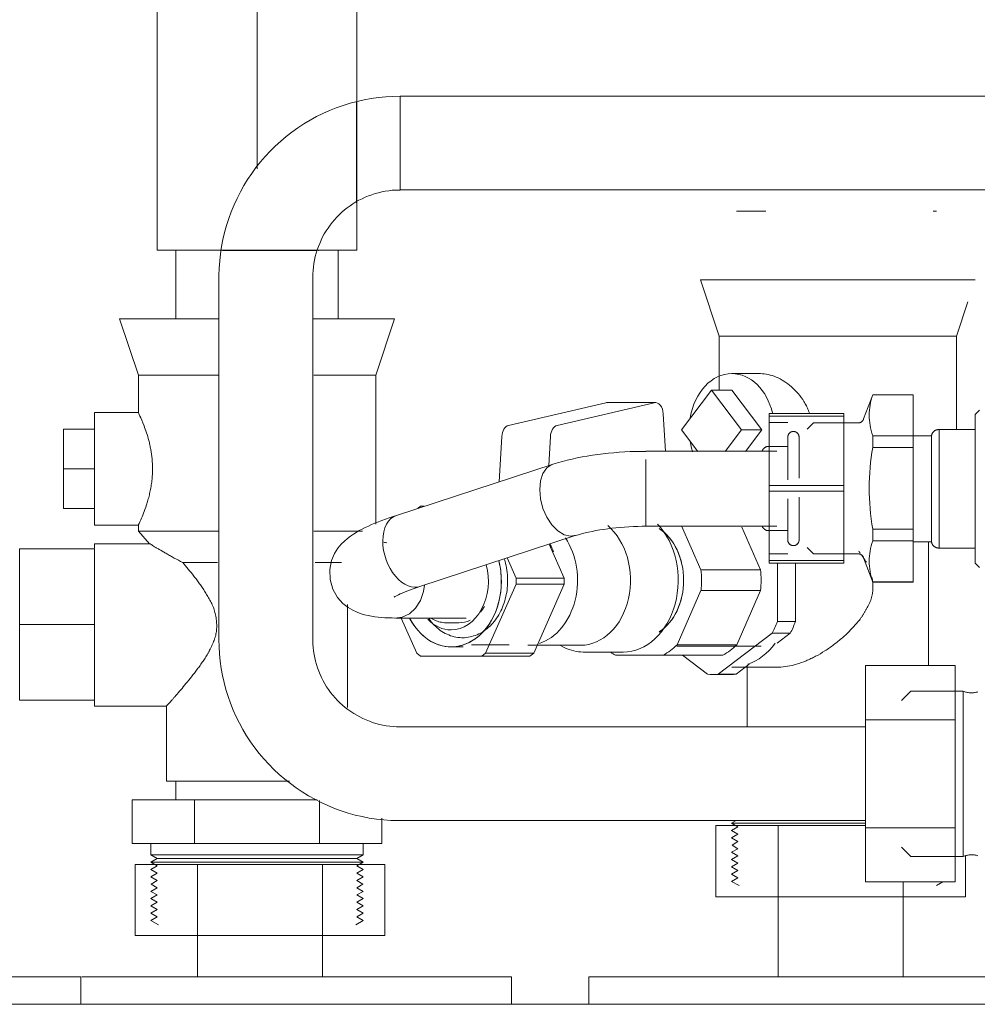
# Model space of a CAD drawing. Header units: millimetres. Extents: x -9182 to -5604, y -634 to 2880.
# Tile 6 of 14: x -8589 to -8435, y 1900 to 2058. Entities that reach past the tile are written whole.
import ezdxf

# ---------------------------------------------------------------- set-up
doc = ezdxf.new("R2010")
doc.units = ezdxf.units.MM
for name, color, linetype, lineweight in [('A-DETL-THIN', 151, 'Continuous', 25), ('M-EQPM', 50, 'Continuous', 18), ('P-PIPE', 3, 'Continuous', 18), ('P-PIPE-CNTR', 3, 'Continuous', 18)]:
    doc.layers.add(name, color=color, linetype=linetype, lineweight=lineweight)

# ---------------------------------------------------------------- blocks, each defined once
blk = doc.blocks.new('HC_Heat Pump_GM_Saunier Duval_GeniaSet TEK_IS_kit complet_2C - HA 10-7_2 STB-985960-Elévation Sud')
at = {"layer": 'A-DETL-THIN', "flags": 128}
for points in [[(-8465.28, 1991.51), (-8465.25, 1991.54), (-8465.22, 1991.56), (-8465.19, 1991.58), (-8465.16, 1991.6)], [(-8464.18, 1991.59), (-8464.15, 1991.57), (-8464.12, 1991.55), (-8464.09, 1991.52), (-8464.06, 1991.5)], [(-8465.18, 1973.6), (-8465.21, 1973.62), (-8465.24, 1973.64), (-8465.26, 1973.66), (-8465.29, 1973.69)], [(-8464.08, 1973.68), (-8464.1, 1973.65), (-8464.13, 1973.63), (-8464.16, 1973.61), (-8464.19, 1973.59)]]:
    blk.add_lwpolyline(points, dxfattribs=at)
at = {"layer": 'M-EQPM'}
for p, q in [((-8424.49, 2045.42), (-8527.66, 2045.42)), ((-8527.66, 2045.42), (-8527.66, 2045.17)), ((-8527.66, 2045.17), (-8527.66, 2045.42)), ((-8527.66, 2045.17), (-8527.66, 2044.42)), ((-8527.66, 2043.22), (-8527.66, 2045.17)), ((-8527.66, 2044.42), (-8527.66, 2043.23)), ((-8527.66, 2043.22), (-8527.66, 2041.67)), ((-8527.66, 2041.67), (-8527.66, 2043.22)), ((-8527.66, 2041.67), (-8527.66, 2039.86)), ((-8527.66, 2039.86), (-8527.66, 2041.67)), ((-8527.66, 2039.86), (-8527.66, 2037.91)), ((-8527.66, 2037.91), (-8527.66, 2039.86)), ((-8527.66, 2037.91), (-8527.66, 2035.97)), ((-8527.66, 2035.97), (-8527.66, 2037.91)), ((-8527.66, 2035.97), (-8527.66, 2034.16)), ((-8527.66, 2034.16), (-8527.66, 2035.97)), ((-8527.66, 2034.16), (-8527.66, 2032.61)), ((-8527.66, 2032.61), (-8527.66, 2034.16)), ((-8527.66, 2032.6), (-8527.66, 2031.41)), ((-8527.66, 2031.41), (-8527.66, 2032.6)), ((-8527.66, 2031.41), (-8527.66, 2030.66)), ((-8527.66, 2030.66), (-8527.66, 2031.41)), ((-8527.66, 2030.66), (-8527.66, 2030.41)), ((-8527.66, 2030.4), (-8527.66, 2030.66)), ((-8527.66, 2030.41), (-8424.49, 2030.41)), ((-8563.57, 2020.75), (-8563.57, 2009.75)), ((-8537.57, 2009.75), (-8537.57, 2020.75)), ((-8556.67, 2016.41), (-8556.67, 1958.42)), ((-8541.65, 1958.42), (-8541.65, 2016.41)), ((-8479.57, 2016), (-8476.57, 2007)), ((-8471.93, 2016), (-8479.57, 2016)), ((-8435.57, 2016), (-8471.93, 2016)), ((-8438.57, 2007), (-8436.74, 2012.49)), ((-8572.57, 2009.75), (-8569.57, 2000.75)), ((-8556.66, 2009.75), (-8572.57, 2009.75)), ((-8528.57, 2009.75), (-8541.57, 2009.75)), ((-8531.57, 2000.75), (-8528.57, 2009.75)), ((-8476.57, 2007), (-8476.57, 1998.42)), ((-8476.57, 2007), (-8469.97, 2007)), ((-8469.97, 2007), (-8438.57, 2007)), ((-8438.57, 1992.03), (-8438.57, 2007)), ((-8469.97, 2001), (-8474.54, 2001)), ((-8569.57, 2000.75), (-8569.57, 1994.75)), ((-8569.57, 2000.75), (-8556.71, 2000.75)), ((-8541.49, 2000.75), (-8531.57, 2000.75)), ((-8531.57, 1976.88), (-8531.57, 2000.75)), ((-8477.8, 1998.36), (-8482.62, 1992)), ((-8472.98, 1992), (-8477.8, 1998.36)), ((-8474.54, 1998.36), (-8477.8, 1998.36)), ((-8474.54, 1998.36), (-8469.72, 1992)), ((-8510.29, 1992.71), (-8494.73, 1996.33)), ((-8486.96, 1996.33), (-8502.52, 1992.71)), ((-8486.77, 1996.35), (-8494.55, 1996.35)), ((-8451.98, 1997.62), (-8453.43, 1993.74)), ((-8445.48, 1997.62), (-8451.98, 1997.62)), ((-8451.98, 1997.58), (-8445.48, 1997.58)), ((-8445.48, 1997.62), (-8445.48, 1997.58)), ((-8445.48, 1997.62), (-8445.48, 1997.58)), ((-8445.48, 1997.58), (-8445.48, 1991.05)), ((-8569.57, 1994.75), (-8576.57, 1994.75)), ((-8576.57, 1994.75), (-8576.57, 1976.75)), ((-8468.58, 1994.18), (-8468.58, 1994.63)), ((-8468.58, 1994.63), (-8456.58, 1994.63)), ((-8456.58, 1994.63), (-8456.58, 1994.18)), ((-8434.9, 1995.15), (-8435.6, 1994.45)), ((-8485.18, 1988.52), (-8485.52, 1994.57)), ((-8468.58, 1983.1), (-8468.58, 1994.18)), ((-8456.58, 1994.18), (-8468.58, 1994.18)), ((-8465.58, 1993.15), (-8468.58, 1993.15)), ((-8461.47, 1993.09), (-8462.48, 1992.08)), ((-8454.37, 1993.09), (-8461.47, 1993.09)), ((-8456.58, 1994.18), (-8456.58, 1983.1)), ((-8435.6, 1970.65), (-8435.6, 1994.45)), ((-8581.57, 1985.75), (-8581.57, 1992.11)), ((-8576.57, 1992.11), (-8581.57, 1992.11)), ((-8482.62, 1992), (-8479.99, 1988.52)), ((-8475.61, 1988.52), (-8472.98, 1992)), ((-8469.72, 1992), (-8472.98, 1992)), ((-8469.72, 1992), (-8472.35, 1988.52)), ((-8435.6, 1992.03), (-8441.36, 1992.03)), ((-8441.36, 1973.07), (-8441.36, 1992.03)), ((-8511.78, 1983.69), (-8511.37, 1990.93)), ((-8503.59, 1990.93), (-8503.85, 1986.27)), ((-8451.98, 1991.05), (-8451.98, 1989.16)), ((-8445.48, 1991.05), (-8451.98, 1991.05)), ((-8445.48, 1991.05), (-8445.48, 1989.16)), ((-8442.56, 1991.05), (-8445.48, 1991.05)), ((-8442.56, 1974.05), (-8442.56, 1991.05)), ((-8467.36, 1988.59), (-8488.31, 1988.59)), ((-8465.58, 1989.34), (-8468.65, 1989.34)), ((-8451.98, 1989.16), (-8445.48, 1989.16)), ((-8445.48, 1989.16), (-8445.48, 1976.08)), ((-8581.57, 1979.39), (-8581.57, 1985.75)), ((-8576.57, 1985.75), (-8581.57, 1985.75)), ((-8503.16, 1986.51), (-8528.25, 1978.3)), ((-8503.21, 1986.49), (-8503.18, 1986.5)), ((-8468.58, 1982.16), (-8468.58, 1983.1)), ((-8468.58, 1983.1), (-8456.58, 1983.1)), ((-8468.58, 1971.09), (-8468.58, 1982.16)), ((-8456.58, 1982.16), (-8468.58, 1982.16)), ((-8456.58, 1983.1), (-8456.58, 1982.16)), ((-8456.58, 1982.16), (-8456.58, 1971.09)), ((-8581.57, 1979.39), (-8576.57, 1979.39)), ((-8524.39, 1979.75), (-8524.82, 1979.42)), ((-8523.82, 1979.75), (-8524.39, 1979.75)), ((-8576.57, 1976.75), (-8569.57, 1976.75)), ((-8569.57, 1976.75), (-8569.57, 1975.75)), ((-8569.57, 1975.75), (-8567.77, 1973.75)), ((-8556.71, 1975.75), (-8569.57, 1975.75)), ((-8533.7, 1975.75), (-8541.49, 1975.75)), ((-8488.33, 1976.59), (-8467.36, 1976.59)), ((-8479.48, 1969.6), (-8482.59, 1976.63)), ((-8472.95, 1976.42), (-8469.94, 1969.6)), ((-8468.65, 1975.85), (-8465.58, 1975.85)), ((-8451.98, 1976.08), (-8451.98, 1974.2)), ((-8445.48, 1976.08), (-8451.98, 1976.08)), ((-8445.48, 1976.08), (-8445.48, 1974.2)), ((-8524.51, 1966.9), (-8499.61, 1975.05)), ((-8451.98, 1974.2), (-8445.48, 1974.2)), ((-8445.48, 1974.2), (-8445.48, 1967.66)), ((-8588.58, 1960.81), (-8588.58, 1972.94)), ((-8576.58, 1972.94), (-8588.58, 1972.94)), ((-8576.58, 1972.94), (-8576.58, 1970.58)), ((-8567.77, 1973.75), (-8576.57, 1973.75)), ((-8576.57, 1973.75), (-8576.57, 1973.02)), ((-8503.79, 1973.71), (-8501.37, 1968.22)), ((-8462.48, 1973.16), (-8461.47, 1972.16)), ((-8445.48, 1974.05), (-8442.56, 1974.05)), ((-8443.07, 1954.23), (-8443.07, 1974.05)), ((-8441.36, 1973.07), (-8435.6, 1973.07)), ((-8509.1, 1968.22), (-8510.54, 1971.48)), ((-8468.58, 1972.12), (-8465.58, 1972.12)), ((-8468.58, 1970.63), (-8468.58, 1971.09)), ((-8468.58, 1971.09), (-8456.58, 1971.09)), ((-8461.47, 1972.16), (-8454.37, 1972.16)), ((-8456.58, 1971.09), (-8456.58, 1970.63)), ((-8453.43, 1971.5), (-8451.98, 1967.62)), ((-8576.57, 1970.65), (-8576.57, 1963.09)), ((-8562.45, 1970.75), (-8556.92, 1970.75)), ((-8541.24, 1970.75), (-8537.07, 1970.75)), ((-8469.94, 1969.6), (-8479.48, 1969.6)), ((-8456.58, 1970.63), (-8468.58, 1970.63)), ((-8467.24, 1961.29), (-8467.24, 1970.63)), ((-8464.35, 1970.63), (-8464.35, 1961.29)), ((-8435.6, 1970.65), (-8434.9, 1969.95)), ((-8509.1, 1967.28), (-8509.1, 1968.22)), ((-8509.1, 1968.22), (-8501.37, 1968.22)), ((-8501.37, 1968.22), (-8501.37, 1967.28)), ((-8513.99, 1956.21), (-8509.1, 1967.28)), ((-8501.37, 1967.28), (-8509.1, 1967.28)), ((-8501.37, 1967.28), (-8506.26, 1956.21)), ((-8483.3, 1957.58), (-8479.48, 1966.24)), ((-8469.93, 1966.24), (-8479.48, 1966.24)), ((-8469.93, 1966.24), (-8473.76, 1957.58)), ((-8445.48, 1967.66), (-8451.98, 1967.66)), ((-8451.98, 1967.62), (-8445.48, 1967.62)), ((-8445.48, 1967.66), (-8445.48, 1967.62)), ((-8445.48, 1967.66), (-8445.48, 1967.62)), ((-8576.58, 1963.08), (-8576.58, 1960.81)), ((-8536.07, 1947.53), (-8536.07, 1964.04)), ((-8528.31, 1961.84), (-8517.08, 1961.84)), ((-8527.49, 1961.85), (-8525, 1956.21)), ((-8588.58, 1948.69), (-8588.58, 1960.81)), ((-8576.58, 1960.81), (-8588.58, 1960.81)), ((-8576.58, 1960.81), (-8576.58, 1958.59)), ((-8520.2, 1961.09), (-8518.24, 1961.09)), ((-8464.35, 1961.29), (-8467.24, 1961.29)), ((-8576.57, 1958.57), (-8576.57, 1950.74)), ((-8476.74, 1952.87), (-8468.08, 1959.41)), ((-8465.18, 1959.41), (-8468.08, 1959.41)), ((-8465.18, 1959.41), (-8467.3, 1957.81)), ((-8519.49, 1957.24), (-8517.56, 1957.24)), ((-8516.24, 1957.58), (-8510.2, 1957.58)), ((-8507.22, 1957.5), (-8498.74, 1957.5)), ((-8483.36, 1957.34), (-8469.85, 1957.34)), ((-8473.76, 1957.58), (-8483.3, 1957.58)), ((-8525, 1956.21), (-8524.39, 1955.75)), ((-8524.39, 1955.75), (-8514.59, 1955.75)), ((-8514.59, 1955.75), (-8513.99, 1956.21)), ((-8506.87, 1955.75), (-8514.59, 1955.75)), ((-8513.99, 1956.21), (-8506.26, 1956.21)), ((-8506.26, 1956.21), (-8506.87, 1955.75)), ((-8498.17, 1956.39), (-8491.94, 1956.39)), ((-8493.18, 1955.92), (-8485.5, 1955.92)), ((-8475.96, 1955.92), (-8485.5, 1955.92)), ((-8482.45, 1955.92), (-8478.41, 1952.87)), ((-8474.54, 1954), (-8467.03, 1954)), ((-8471.75, 1954.45), (-8473.84, 1952.87)), ((-8472.07, 1954.21), (-8472.07, 1944.43)), ((-8453.16, 1945.57), (-8453.16, 1954.23)), ((-8438.78, 1954.23), (-8453.16, 1954.23)), ((-8438.78, 1954.23), (-8438.78, 1945.57)), ((-8477.57, 1952.83), (-8474.68, 1952.83)), ((-8473.84, 1952.87), (-8476.74, 1952.87)), ((-8576.58, 1950.85), (-8576.58, 1948.69)), ((-8445.88, 1950.14), (-8447.36, 1948.66)), ((-8437.49, 1950.14), (-8445.88, 1950.14)), ((-8437.49, 1936.91), (-8437.49, 1950.14)), ((-8576.58, 1948.69), (-8588.58, 1948.69)), ((-8576.57, 1948.59), (-8576.57, 1947.75)), ((-8576.57, 1947.75), (-8565.07, 1947.75)), ((-8565.07, 1947.75), (-8565.07, 1935.75)), ((-8453.16, 1944.43), (-8527.66, 1944.43)), ((-8453.16, 1928.25), (-8453.16, 1945.57)), ((-8453.16, 1945.57), (-8438.78, 1945.57)), ((-8438.78, 1945.57), (-8438.78, 1928.25)), ((-8437.49, 1923.68), (-8437.49, 1936.91)), ((-8545.35, 1935.75), (-8565.07, 1935.75)), ((-8563.57, 1935.75), (-8563.57, 1932.75)), ((-8570.57, 1932.75), (-8560.57, 1932.75)), ((-8570.57, 1932.75), (-8570.57, 1925.75)), ((-8560.57, 1932.75), (-8540.96, 1932.75)), ((-8560.57, 1932.75), (-8560.57, 1925.75)), ((-8540.57, 1932.63), (-8540.57, 1925.75)), ((-8530.57, 1929.79), (-8530.57, 1925.75)), ((-8527.66, 1929.41), (-8453.16, 1929.41)), ((-8477.11, 1928.65), (-8467.11, 1928.65)), ((-8477.11, 1917.21), (-8477.11, 1928.65)), ((-8473.86, 1929.41), (-8474.57, 1929)), ((-8474.57, 1929), (-8473.56, 1928.42)), ((-8473.56, 1928.42), (-8474.57, 1927.83)), ((-8453.07, 1929), (-8474.52, 1929)), ((-8467.11, 1928.65), (-8453.16, 1928.65)), ((-8467.11, 1917.21), (-8467.11, 1928.65)), ((-8474.57, 1927.83), (-8473.56, 1927.25)), ((-8473.56, 1927.25), (-8474.57, 1926.67)), ((-8453.16, 1919.59), (-8453.16, 1928.25)), ((-8453.16, 1928.25), (-8438.78, 1928.25)), ((-8438.78, 1928.25), (-8438.78, 1919.59)), ((-8560.57, 1925.75), (-8570.57, 1925.75)), ((-8567.57, 1925.75), (-8567.57, 1923.91)), ((-8540.57, 1925.75), (-8560.57, 1925.75)), ((-8530.57, 1925.75), (-8540.57, 1925.75)), ((-8533.57, 1923.91), (-8533.57, 1925.75)), ((-8474.57, 1926.67), (-8473.56, 1926.09)), ((-8473.56, 1926.09), (-8474.5, 1925.51)), ((-8474.5, 1925.51), (-8473.56, 1924.92)), ((-8567.57, 1923.91), (-8566.56, 1923.33)), ((-8550.57, 1923.91), (-8567.57, 1923.91)), ((-8533.57, 1923.91), (-8550.57, 1923.91)), ((-8534.57, 1923.33), (-8533.57, 1923.91)), ((-8473.56, 1924.92), (-8474.57, 1924.34)), ((-8474.57, 1924.34), (-8473.56, 1923.76)), ((-8473.56, 1923.76), (-8474.57, 1923.18)), ((-8447.36, 1925.16), (-8445.88, 1923.68)), ((-8445.88, 1923.68), (-8437.49, 1923.68)), ((-8437.11, 1917.21), (-8437.11, 1923.8)), ((-8570.11, 1922.39), (-8560.11, 1922.39)), ((-8570.11, 1911), (-8570.11, 1922.39)), ((-8566.56, 1923.33), (-8567.57, 1922.75)), ((-8567.57, 1922.75), (-8566.56, 1922.17)), ((-8550.57, 1922.75), (-8567.57, 1922.75)), ((-8566.56, 1922.17), (-8567.57, 1921.58)), ((-8550.57, 1923.33), (-8566.56, 1923.33)), ((-8560.11, 1922.39), (-8540.11, 1922.39)), ((-8560.11, 1911), (-8560.11, 1922.39)), ((-8534.57, 1923.33), (-8550.57, 1923.33)), ((-8533.57, 1922.75), (-8550.57, 1922.75)), ((-8540.11, 1922.39), (-8530.11, 1922.39)), ((-8540.11, 1911), (-8540.11, 1922.39)), ((-8533.57, 1922.75), (-8534.57, 1923.33)), ((-8534.57, 1922.17), (-8533.57, 1922.75)), ((-8533.57, 1921.58), (-8534.57, 1922.17)), ((-8530.11, 1911), (-8530.11, 1922.39)), ((-8474.57, 1923.18), (-8473.56, 1922.6)), ((-8473.56, 1922.6), (-8474.57, 1922.02)), ((-8567.57, 1921.58), (-8566.56, 1921)), ((-8566.56, 1921), (-8567.57, 1920.42)), ((-8534.57, 1921), (-8533.57, 1921.58)), ((-8533.57, 1920.42), (-8534.57, 1921)), ((-8474.57, 1922.02), (-8473.56, 1921.43)), ((-8473.56, 1921.43), (-8474.57, 1920.85)), ((-8474.57, 1920.85), (-8473.56, 1920.27)), ((-8567.57, 1920.42), (-8566.56, 1919.84)), ((-8566.56, 1919.84), (-8567.5, 1919.26)), ((-8567.5, 1919.26), (-8566.56, 1918.67)), ((-8534.57, 1919.84), (-8533.57, 1920.42)), ((-8533.63, 1919.26), (-8534.57, 1919.84)), ((-8534.57, 1918.67), (-8533.63, 1919.26)), ((-8473.56, 1920.27), (-8474.57, 1919.69)), ((-8474.57, 1919.69), (-8473.37, 1919)), ((-8453.16, 1919.59), (-8438.78, 1919.59)), ((-8447.11, 1917.21), (-8447.11, 1919.59)), ((-8441.76, 1919), (-8440.74, 1919.59)), ((-8566.56, 1918.67), (-8567.57, 1918.09)), ((-8567.57, 1918.09), (-8566.56, 1917.51)), ((-8566.56, 1917.51), (-8567.57, 1916.93)), ((-8533.57, 1918.09), (-8534.57, 1918.67)), ((-8534.57, 1917.51), (-8533.57, 1918.09)), ((-8533.57, 1916.93), (-8534.57, 1917.51)), ((-8567.57, 1916.93), (-8566.56, 1916.35)), ((-8566.56, 1916.35), (-8567.57, 1915.77)), ((-8567.57, 1915.77), (-8566.56, 1915.18)), ((-8534.57, 1916.35), (-8533.57, 1916.93)), ((-8533.57, 1915.77), (-8534.57, 1916.35)), ((-8534.57, 1915.18), (-8533.57, 1915.77)), ((-8467.11, 1917.21), (-8477.11, 1917.21)), ((-8467.11, 1917.21), (-8467.11, 1904.39)), ((-8447.11, 1917.21), (-8467.11, 1917.21)), ((-8447.11, 1904.39), (-8447.11, 1917.21)), ((-8437.11, 1917.21), (-8447.11, 1917.21)), ((-8566.56, 1915.18), (-8567.57, 1914.6)), ((-8567.57, 1914.6), (-8566.56, 1914.02)), ((-8533.57, 1914.6), (-8534.57, 1915.18)), ((-8534.57, 1914.02), (-8533.57, 1914.6)), ((-8566.56, 1914.02), (-8567.57, 1913.44)), ((-8567.57, 1913.44), (-8566.37, 1912.75)), ((-8534.76, 1912.75), (-8533.57, 1913.44)), ((-8533.57, 1913.44), (-8534.57, 1914.02)), ((-8560.11, 1911), (-8570.11, 1911)), ((-8560.11, 1911), (-8560.11, 1904.39)), ((-8540.11, 1911), (-8560.11, 1911)), ((-8540.11, 1904.39), (-8540.11, 1911)), ((-8530.11, 1911), (-8540.11, 1911)), ((-8578.8, 1904.39), (-8619.11, 1904.39)), ((-8578.8, 1900), (-8578.8, 1904.39)), ((-8550.11, 1904.39), (-8578.61, 1904.39)), ((-8509.8, 1904.39), (-8550.11, 1904.39)), ((-8509.8, 1900), (-8509.8, 1904.39)), ((-8497.42, 1904.39), (-8497.42, 1900)), ((-8457.11, 1904.39), (-8497.42, 1904.39)), ((-8416.8, 1904.39), (-8457.11, 1904.39)), ((-8798.76, 1900), (-8207.76, 1900))]:
    blk.add_line(p, q, dxfattribs=at)
at = {"layer": 'M-EQPM', "flags": 128}
for points in [[(-8527.66, 2045.42), (-8528.82, 2045.4), (-8529.97, 2045.33), (-8531.13, 2045.22), (-8532.28, 2045.05), (-8533.42, 2044.85), (-8534.55, 2044.59), (-8535.67, 2044.29), (-8536.78, 2043.95), (-8537.88, 2043.56), (-8538.95, 2043.13), (-8540.01, 2042.66), (-8541.05, 2042.15), (-8542.07, 2041.59), (-8543.07, 2040.99), (-8544.04, 2040.36), (-8544.98, 2039.68), (-8545.9, 2038.97), (-8546.78, 2038.22), (-8547.64, 2037.44), (-8548.47, 2036.63), (-8549.26, 2035.78), (-8550.01, 2034.9), (-8550.74, 2033.99), (-8551.42, 2033.05), (-8552.07, 2032.09), (-8552.67, 2031.1), (-8553.24, 2030.09), (-8553.77, 2029.05), (-8554.25, 2028), (-8554.69, 2026.93), (-8555.09, 2025.84), (-8555.45, 2024.73), (-8555.76, 2023.61), (-8556.02, 2022.48), (-8556.24, 2021.35), (-8556.42, 2020.2), (-8556.55, 2019.05), (-8556.63, 2017.89), (-8556.66, 2016.73), (-8556.67, 2016.41)], [(-8541.65, 2016.41), (-8541.63, 2016.97), (-8541.6, 2017.53), (-8541.55, 2018.09), (-8541.47, 2018.64), (-8541.37, 2019.19), (-8541.25, 2019.74), (-8541.1, 2020.28), (-8540.94, 2020.82), (-8540.75, 2021.34), (-8540.54, 2021.86), (-8540.31, 2022.37), (-8540.07, 2022.88), (-8539.8, 2023.37), (-8539.51, 2023.85), (-8539.2, 2024.31), (-8538.88, 2024.77), (-8538.53, 2025.21), (-8538.17, 2025.64), (-8537.8, 2026.05), (-8537.4, 2026.45), (-8536.99, 2026.83), (-8536.57, 2027.2), (-8536.13, 2027.55), (-8535.68, 2027.88), (-8535.21, 2028.19), (-8534.74, 2028.48), (-8534.25, 2028.75), (-8533.75, 2029.01), (-8533.24, 2029.24), (-8532.73, 2029.45), (-8532.2, 2029.65), (-8531.67, 2029.82), (-8531.13, 2029.97), (-8530.58, 2030.1), (-8530.03, 2030.2), (-8529.48, 2030.29), (-8528.92, 2030.35), (-8528.37, 2030.39), (-8527.81, 2030.4), (-8527.66, 2030.4)], [(-8454.37, 1993.09), (-8454.33, 1993.09), (-8454.29, 1993.09), (-8454.25, 1993.1), (-8454.21, 1993.1), (-8454.17, 1993.11), (-8454.13, 1993.12), (-8454.09, 1993.13), (-8454.05, 1993.14), (-8454.01, 1993.15), (-8453.98, 1993.17), (-8453.94, 1993.19), (-8453.9, 1993.2), (-8453.87, 1993.22), (-8453.83, 1993.24), (-8453.8, 1993.27), (-8453.77, 1993.29), (-8453.74, 1993.31), (-8453.7, 1993.34), (-8453.67, 1993.37), (-8453.65, 1993.39), (-8453.62, 1993.42), (-8453.59, 1993.45), (-8453.57, 1993.49), (-8453.54, 1993.52), (-8453.52, 1993.55), (-8453.5, 1993.59), (-8453.48, 1993.62), (-8453.46, 1993.66), (-8453.45, 1993.69), (-8453.43, 1993.73), (-8453.43, 1993.74)], [(-8465.58, 1990.84), (-8465.58, 1990.88), (-8465.57, 1990.91), (-8465.57, 1990.95), (-8465.57, 1990.98), (-8465.56, 1991.02), (-8465.55, 1991.06), (-8465.54, 1991.09), (-8465.53, 1991.12), (-8465.52, 1991.16), (-8465.51, 1991.19), (-8465.49, 1991.22), (-8465.48, 1991.26), (-8465.46, 1991.29), (-8465.44, 1991.32), (-8465.42, 1991.35), (-8465.4, 1991.38), (-8465.38, 1991.41), (-8465.35, 1991.43), (-8465.33, 1991.46), (-8465.3, 1991.49), (-8465.28, 1991.51), (-8465.25, 1991.54), (-8465.22, 1991.56), (-8465.19, 1991.58), (-8465.16, 1991.6), (-8465.13, 1991.62), (-8465.1, 1991.64), (-8465.07, 1991.65), (-8465.04, 1991.67), (-8465, 1991.68), (-8464.97, 1991.69), (-8464.94, 1991.7), (-8464.9, 1991.71), (-8464.87, 1991.72), (-8464.83, 1991.73), (-8464.79, 1991.73), (-8464.76, 1991.74), (-8464.72, 1991.74), (-8464.69, 1991.74), (-8464.65, 1991.74), (-8464.62, 1991.74), (-8464.58, 1991.74), (-8464.54, 1991.73), (-8464.51, 1991.73), (-8464.47, 1991.72), (-8464.44, 1991.71), (-8464.4, 1991.7), (-8464.37, 1991.69), (-8464.34, 1991.67), (-8464.3, 1991.66), (-8464.27, 1991.64), (-8464.24, 1991.63), (-8464.21, 1991.61), (-8464.18, 1991.59), (-8464.15, 1991.57), (-8464.12, 1991.55), (-8464.09, 1991.52), (-8464.06, 1991.5), (-8464.04, 1991.48), (-8464.01, 1991.45), (-8463.99, 1991.42), (-8463.97, 1991.39), (-8463.95, 1991.37), (-8463.93, 1991.34), (-8463.91, 1991.31), (-8463.89, 1991.27), (-8463.87, 1991.24), (-8463.86, 1991.21), (-8463.84, 1991.18), (-8463.83, 1991.14), (-8463.82, 1991.11), (-8463.81, 1991.07), (-8463.8, 1991.04), (-8463.79, 1991), (-8463.79, 1990.97), (-8463.78, 1990.93), (-8463.78, 1990.9), (-8463.78, 1990.86), (-8463.78, 1990.84)], [(-8442.56, 1991.05), (-8442.56, 1991.1), (-8442.55, 1991.14), (-8442.53, 1991.19), (-8442.52, 1991.23), (-8442.51, 1991.28), (-8442.49, 1991.32), (-8442.47, 1991.36), (-8442.45, 1991.4), (-8442.43, 1991.44), (-8442.41, 1991.48), (-8442.38, 1991.52), (-8442.36, 1991.56), (-8442.33, 1991.6), (-8442.3, 1991.63), (-8442.27, 1991.67), (-8442.24, 1991.7), (-8442.2, 1991.73), (-8442.17, 1991.76), (-8442.13, 1991.79), (-8442.1, 1991.82), (-8442.06, 1991.84), (-8442.02, 1991.87), (-8441.98, 1991.89), (-8441.94, 1991.91), (-8441.9, 1991.93), (-8441.85, 1991.95), (-8441.81, 1991.97), (-8441.77, 1991.98), (-8441.72, 1991.99), (-8441.68, 1992.01), (-8441.63, 1992.01), (-8441.59, 1992.02), (-8441.54, 1992.03), (-8441.5, 1992.03), (-8441.45, 1992.03), (-8441.4, 1992.03), (-8441.36, 1992.03), (-8441.36, 1992.03)], [(-8465.58, 1990.16), (-8465.58, 1990.28), (-8465.58, 1990.39), (-8465.58, 1990.5), (-8465.58, 1990.58), (-8465.58, 1990.66), (-8465.58, 1990.72), (-8465.58, 1990.77), (-8465.58, 1990.81), (-8465.58, 1990.83), (-8465.58, 1990.84), (-8465.58, 1990.84)], [(-8465.58, 1990.84), (-8465.58, 1990.83), (-8465.58, 1990.82), (-8465.58, 1990.78), (-8465.58, 1990.74), (-8465.58, 1990.68), (-8465.58, 1990.61), (-8465.58, 1990.52), (-8465.58, 1990.42), (-8465.58, 1990.31), (-8465.58, 1990.19), (-8465.58, 1990.06), (-8465.58, 1989.91), (-8465.58, 1989.75), (-8465.58, 1989.58), (-8465.58, 1989.4), (-8465.58, 1989.21), (-8465.58, 1989.01), (-8465.58, 1988.79), (-8465.58, 1988.57), (-8465.58, 1988.34), (-8465.58, 1988.1), (-8465.58, 1987.85), (-8465.58, 1987.59), (-8465.58, 1987.32), (-8465.58, 1987.05), (-8465.58, 1986.77), (-8465.58, 1986.48), (-8465.58, 1986.19), (-8465.58, 1985.89), (-8465.58, 1985.58), (-8465.58, 1985.27), (-8465.58, 1984.96), (-8465.58, 1984.64), (-8465.58, 1984.32), (-8465.58, 1984)], [(-8463.78, 1984.23), (-8463.78, 1984.55), (-8463.78, 1984.87), (-8463.78, 1985.19), (-8463.78, 1985.5), (-8463.78, 1985.81), (-8463.78, 1986.11), (-8463.78, 1986.4), (-8463.78, 1986.69), (-8463.78, 1986.97), (-8463.78, 1987.25), (-8463.78, 1987.52), (-8463.78, 1987.78), (-8463.78, 1988.03), (-8463.78, 1988.28), (-8463.78, 1988.51), (-8463.78, 1988.74), (-8463.78, 1988.95), (-8463.78, 1989.16), (-8463.78, 1989.35), (-8463.78, 1989.53), (-8463.78, 1989.71), (-8463.78, 1989.87), (-8463.78, 1990.02), (-8463.78, 1990.16), (-8463.78, 1990.28), (-8463.78, 1990.39), (-8463.78, 1990.5), (-8463.78, 1990.58), (-8463.78, 1990.66), (-8463.78, 1990.72), (-8463.78, 1990.77), (-8463.78, 1990.81), (-8463.78, 1990.83), (-8463.78, 1990.84), (-8463.78, 1990.84)], [(-8463.78, 1990.83), (-8463.78, 1990.82), (-8463.78, 1990.78), (-8463.78, 1990.74), (-8463.78, 1990.68), (-8463.78, 1990.61), (-8463.78, 1990.52), (-8463.78, 1990.42), (-8463.78, 1990.31), (-8463.78, 1990.19)], [(-8503.18, 1986.5), (-8502.44, 1986.73), (-8501.68, 1986.94), (-8500.91, 1987.13), (-8500.12, 1987.32), (-8499.32, 1987.49), (-8498.51, 1987.65), (-8497.69, 1987.79), (-8496.86, 1987.93), (-8496.01, 1988.05), (-8495.16, 1988.15), (-8494.3, 1988.25), (-8493.44, 1988.33), (-8492.57, 1988.4), (-8491.69, 1988.45), (-8490.81, 1988.5), (-8489.92, 1988.53), (-8489.04, 1988.54), (-8488.32, 1988.55)], [(-8469.68, 1988.58), (-8469.67, 1988.62), (-8469.65, 1988.66), (-8469.64, 1988.7), (-8469.62, 1988.74), (-8469.6, 1988.78), (-8469.58, 1988.82), (-8469.55, 1988.86), (-8469.53, 1988.89), (-8469.5, 1988.93), (-8469.47, 1988.96), (-8469.45, 1988.99), (-8469.41, 1989.02), (-8469.38, 1989.05), (-8469.35, 1989.08), (-8469.32, 1989.11), (-8469.28, 1989.14), (-8469.25, 1989.16), (-8469.21, 1989.19), (-8469.17, 1989.21), (-8469.13, 1989.23), (-8469.09, 1989.25), (-8469.05, 1989.26), (-8469.01, 1989.28), (-8468.97, 1989.29), (-8468.93, 1989.3), (-8468.89, 1989.32), (-8468.85, 1989.32), (-8468.8, 1989.33), (-8468.76, 1989.34), (-8468.72, 1989.34), (-8468.67, 1989.34), (-8468.65, 1989.34)], [(-8505.31, 1982.42), (-8505.18, 1983.82), (-8504.78, 1985), (-8504.16, 1985.9), (-8503.35, 1986.44)], [(-8499.42, 1975.11), (-8500.37, 1974.95), (-8501.38, 1975.19), (-8502.4, 1975.8), (-8503.35, 1976.76), (-8504.16, 1977.99), (-8504.78, 1979.41), (-8505.18, 1980.92), (-8505.31, 1982.42)], [(-8465.58, 1980.96), (-8465.58, 1980.63), (-8465.58, 1980.31), (-8465.58, 1980), (-8465.58, 1979.69), (-8465.58, 1979.38), (-8465.58, 1979.08), (-8465.58, 1978.79), (-8465.58, 1978.5), (-8465.58, 1978.21), (-8465.58, 1977.94), (-8465.58, 1977.67), (-8465.58, 1977.41), (-8465.58, 1977.16), (-8465.58, 1976.91), (-8465.58, 1976.68), (-8465.58, 1976.45), (-8465.58, 1976.24), (-8465.58, 1976.03), (-8465.58, 1975.84), (-8465.58, 1975.65), (-8465.58, 1975.48), (-8465.58, 1975.32), (-8465.58, 1975.17), (-8465.58, 1975.03), (-8465.58, 1974.91), (-8465.58, 1974.79), (-8465.58, 1974.69), (-8465.58, 1974.6), (-8465.58, 1974.53), (-8465.58, 1974.47), (-8465.58, 1974.42), (-8465.58, 1974.38), (-8465.58, 1974.36), (-8465.58, 1974.35), (-8465.58, 1974.35)], [(-8463.78, 1974.35), (-8463.78, 1974.35), (-8463.78, 1974.37), (-8463.78, 1974.41), (-8463.78, 1974.45), (-8463.78, 1974.51), (-8463.78, 1974.58), (-8463.78, 1974.67), (-8463.78, 1974.76), (-8463.78, 1974.87), (-8463.78, 1975), (-8463.78, 1975.13), (-8463.78, 1975.28), (-8463.78, 1975.44), (-8463.78, 1975.61), (-8463.78, 1975.79), (-8463.78, 1975.98), (-8463.78, 1976.18), (-8463.78, 1976.39), (-8463.78, 1976.62), (-8463.78, 1976.85), (-8463.78, 1977.09), (-8463.78, 1977.34), (-8463.78, 1977.6), (-8463.78, 1977.86), (-8463.78, 1978.14), (-8463.78, 1978.42), (-8463.78, 1978.71), (-8463.78, 1979), (-8463.78, 1979.3), (-8463.78, 1979.61), (-8463.78, 1979.91), (-8463.78, 1980.23), (-8463.78, 1980.55), (-8463.78, 1980.87), (-8463.78, 1981.19)], [(-8538.91, 1969.65), (-8538.62, 1971.06), (-8538.14, 1972.17), (-8537.61, 1973.02), (-8537.08, 1973.67), (-8536.57, 1974.19), (-8536.08, 1974.61), (-8535.6, 1974.97), (-8535.13, 1975.29), (-8534.67, 1975.58), (-8534.2, 1975.85), (-8533.72, 1976.11), (-8533.23, 1976.35), (-8532.73, 1976.59), (-8532.22, 1976.82), (-8531.69, 1977.04), (-8531.14, 1977.27), (-8530.57, 1977.48), (-8529.99, 1977.7), (-8529.39, 1977.92), (-8528.77, 1978.13), (-8528.26, 1978.3)], [(-8499.58, 1975.05), (-8499.1, 1975.2), (-8498.59, 1975.34), (-8498.05, 1975.48), (-8497.49, 1975.61), (-8496.91, 1975.73), (-8496.32, 1975.85), (-8495.7, 1975.96), (-8495.07, 1976.06), (-8494.42, 1976.15), (-8493.76, 1976.24), (-8493.09, 1976.31), (-8492.41, 1976.37), (-8491.71, 1976.43), (-8491.02, 1976.47), (-8490.31, 1976.51), (-8489.6, 1976.53), (-8488.89, 1976.55), (-8488.32, 1976.55)], [(-8468.65, 1975.85), (-8468.69, 1975.85), (-8468.73, 1975.85), (-8468.78, 1975.85), (-8468.82, 1975.86), (-8468.86, 1975.87), (-8468.91, 1975.88), (-8468.95, 1975.89), (-8468.99, 1975.9), (-8469.03, 1975.91), (-8469.07, 1975.93), (-8469.11, 1975.95), (-8469.15, 1975.97), (-8469.19, 1975.99), (-8469.22, 1976.01), (-8469.26, 1976.04), (-8469.3, 1976.06), (-8469.33, 1976.09), (-8469.36, 1976.12), (-8469.4, 1976.14), (-8469.43, 1976.18), (-8469.46, 1976.21), (-8469.49, 1976.24), (-8469.51, 1976.27), (-8469.54, 1976.31), (-8469.56, 1976.35), (-8469.59, 1976.38), (-8469.61, 1976.42), (-8469.63, 1976.46), (-8469.64, 1976.5), (-8469.66, 1976.54), (-8469.68, 1976.58), (-8469.68, 1976.6)], [(-8465.58, 1974.35), (-8465.58, 1974.37), (-8465.58, 1974.41), (-8465.58, 1974.45), (-8465.58, 1974.51), (-8465.58, 1974.58), (-8465.58, 1974.67), (-8465.58, 1974.76), (-8465.58, 1974.87), (-8465.58, 1975)], [(-8463.78, 1974.35), (-8463.78, 1974.31), (-8463.78, 1974.27), (-8463.78, 1974.24), (-8463.79, 1974.2), (-8463.8, 1974.17), (-8463.8, 1974.13), (-8463.81, 1974.1), (-8463.82, 1974.06), (-8463.83, 1974.03), (-8463.85, 1974), (-8463.86, 1973.96), (-8463.88, 1973.93), (-8463.9, 1973.9), (-8463.91, 1973.87), (-8463.93, 1973.84), (-8463.96, 1973.81), (-8463.98, 1973.78), (-8464, 1973.75), (-8464.02, 1973.73), (-8464.05, 1973.7), (-8464.08, 1973.68), (-8464.1, 1973.65), (-8464.13, 1973.63), (-8464.16, 1973.61), (-8464.19, 1973.59), (-8464.22, 1973.57), (-8464.25, 1973.55), (-8464.29, 1973.54), (-8464.32, 1973.52), (-8464.35, 1973.51), (-8464.38, 1973.49), (-8464.42, 1973.48), (-8464.45, 1973.47), (-8464.49, 1973.47), (-8464.52, 1973.46), (-8464.56, 1973.45), (-8464.6, 1973.45), (-8464.63, 1973.45), (-8464.67, 1973.45), (-8464.7, 1973.45), (-8464.74, 1973.45), (-8464.78, 1973.45), (-8464.81, 1973.46), (-8464.85, 1973.46), (-8464.88, 1973.47), (-8464.92, 1973.48), (-8464.95, 1973.49), (-8464.99, 1973.5), (-8465.02, 1973.51), (-8465.05, 1973.53), (-8465.08, 1973.54), (-8465.12, 1973.56), (-8465.15, 1973.58), (-8465.18, 1973.6), (-8465.21, 1973.62), (-8465.24, 1973.64), (-8465.26, 1973.66), (-8465.29, 1973.69), (-8465.32, 1973.71), (-8465.34, 1973.74), (-8465.36, 1973.77), (-8465.39, 1973.79), (-8465.41, 1973.82), (-8465.43, 1973.85), (-8465.45, 1973.88), (-8465.47, 1973.91), (-8465.48, 1973.95), (-8465.5, 1973.98), (-8465.51, 1974.01), (-8465.53, 1974.04), (-8465.54, 1974.08), (-8465.55, 1974.11), (-8465.56, 1974.15), (-8465.56, 1974.18), (-8465.57, 1974.22), (-8465.57, 1974.25), (-8465.58, 1974.29), (-8465.58, 1974.33), (-8465.58, 1974.35)], [(-8463.78, 1975.03), (-8463.78, 1974.91), (-8463.78, 1974.79), (-8463.78, 1974.69), (-8463.78, 1974.6), (-8463.78, 1974.53), (-8463.78, 1974.47), (-8463.78, 1974.42), (-8463.78, 1974.38), (-8463.78, 1974.36), (-8463.78, 1974.35), (-8463.78, 1974.35)], [(-8530.25, 1973.98), (-8530.15, 1973.96), (-8529.98, 1973.94), (-8529.77, 1973.92)], [(-8441.36, 1973.07), (-8441.4, 1973.07), (-8441.45, 1973.07), (-8441.49, 1973.07), (-8441.54, 1973.08), (-8441.58, 1973.08), (-8441.63, 1973.09), (-8441.68, 1973.1), (-8441.72, 1973.11), (-8441.76, 1973.12), (-8441.81, 1973.14), (-8441.85, 1973.15), (-8441.89, 1973.17), (-8441.94, 1973.19), (-8441.98, 1973.21), (-8442.02, 1973.24), (-8442.06, 1973.26), (-8442.09, 1973.29), (-8442.13, 1973.31), (-8442.17, 1973.34), (-8442.2, 1973.37), (-8442.23, 1973.4), (-8442.27, 1973.44), (-8442.3, 1973.47), (-8442.33, 1973.51), (-8442.35, 1973.54), (-8442.38, 1973.58), (-8442.41, 1973.62), (-8442.43, 1973.66), (-8442.45, 1973.7), (-8442.47, 1973.74), (-8442.49, 1973.78), (-8442.51, 1973.83), (-8442.52, 1973.87), (-8442.53, 1973.91), (-8442.55, 1973.96), (-8442.55, 1974), (-8442.56, 1974.05), (-8442.56, 1974.05)], [(-8517.66, 1958.7), (-8517.36, 1958.71), (-8517.06, 1958.73), (-8516.76, 1958.77), (-8516.46, 1958.82), (-8516.17, 1958.89), (-8515.88, 1958.98), (-8515.59, 1959.08), (-8515.31, 1959.19), (-8515.03, 1959.32), (-8514.76, 1959.46), (-8514.49, 1959.62), (-8514.23, 1959.79), (-8513.98, 1959.97), (-8513.73, 1960.16), (-8513.49, 1960.37), (-8513.26, 1960.58), (-8513.03, 1960.81), (-8512.81, 1961.05), (-8512.6, 1961.3), (-8512.4, 1961.56), (-8512.21, 1961.83), (-8512.03, 1962.11), (-8511.85, 1962.39), (-8511.69, 1962.69), (-8511.53, 1962.99), (-8511.39, 1963.3), (-8511.25, 1963.62), (-8511.13, 1963.94), (-8511.01, 1964.27), (-8510.91, 1964.6), (-8510.81, 1964.94), (-8510.73, 1965.28), (-8510.65, 1965.62), (-8510.59, 1965.97), (-8510.54, 1966.32), (-8510.5, 1966.68), (-8510.47, 1967.03), (-8510.45, 1967.39), (-8510.44, 1967.75), (-8510.44, 1968.1), (-8510.46, 1968.46), (-8510.48, 1968.82), (-8510.52, 1969.17), (-8510.56, 1969.53), (-8510.62, 1969.88), (-8510.69, 1970.22), (-8510.77, 1970.57), (-8510.85, 1970.91), (-8510.95, 1971.24)], [(-8453.96, 1972.07), (-8454, 1972.09), (-8454.04, 1972.1), (-8454.08, 1972.11), (-8454.11, 1972.12), (-8454.15, 1972.13), (-8454.19, 1972.14), (-8454.23, 1972.15), (-8454.27, 1972.15), (-8454.31, 1972.16), (-8454.35, 1972.16), (-8454.37, 1972.16)], [(-8453.43, 1971.5), (-8453.44, 1971.54), (-8453.46, 1971.58), (-8453.47, 1971.61), (-8453.49, 1971.65), (-8453.51, 1971.68), (-8453.54, 1971.72), (-8453.56, 1971.75), (-8453.58, 1971.78), (-8453.61, 1971.81), (-8453.64, 1971.84), (-8453.66, 1971.87), (-8453.69, 1971.9), (-8453.72, 1971.92), (-8453.76, 1971.95), (-8453.79, 1971.97), (-8453.82, 1972), (-8453.86, 1972.02), (-8453.89, 1972.04), (-8453.93, 1972.05), (-8453.96, 1972.07)], [(-8538.91, 1969.65), (-8538.87, 1968.04), (-8538.42, 1966.47), (-8537.67, 1965.17), (-8536.82, 1964.21), (-8535.99, 1963.55), (-8535.24, 1963.1), (-8534.55, 1962.78), (-8533.92, 1962.55), (-8533.34, 1962.38), (-8532.78, 1962.25), (-8532.24, 1962.14), (-8531.7, 1962.06), (-8531.17, 1962), (-8530.62, 1961.95), (-8530.08, 1961.91), (-8529.51, 1961.88), (-8528.94, 1961.87), (-8528.37, 1961.86)], [(-8528.6, 1965.22), (-8528.57, 1965.24), (-8528.48, 1965.3), (-8528.34, 1965.38), (-8528.15, 1965.48), (-8527.91, 1965.59), (-8527.64, 1965.72), (-8527.33, 1965.86), (-8526.98, 1966), (-8526.6, 1966.16), (-8526.18, 1966.32), (-8525.74, 1966.48), (-8525.27, 1966.65), (-8524.77, 1966.82), (-8524.5, 1966.91)], [(-8523.75, 1967.14), (-8523.92, 1966.09), (-8524.42, 1964.67), (-8525.19, 1963.45), (-8526.18, 1962.54), (-8527.32, 1962), (-8528.53, 1961.85)], [(-8523.02, 1961.71), (-8522.82, 1961.44), (-8522.61, 1961.19), (-8522.4, 1960.94), (-8522.18, 1960.71), (-8521.95, 1960.48), (-8521.71, 1960.27), (-8521.47, 1960.07), (-8521.22, 1959.88), (-8520.96, 1959.71), (-8520.7, 1959.54), (-8520.43, 1959.39), (-8520.15, 1959.26), (-8519.87, 1959.14), (-8519.59, 1959.03), (-8519.3, 1958.94), (-8519.01, 1958.86), (-8518.71, 1958.8), (-8518.42, 1958.75), (-8518.12, 1958.72), (-8517.82, 1958.7), (-8517.66, 1958.7)], [(-8522.72, 1961.86), (-8522.52, 1961.74), (-8522.32, 1961.62), (-8522.11, 1961.52), (-8521.9, 1961.43), (-8521.68, 1961.34), (-8521.46, 1961.27), (-8521.24, 1961.21), (-8521.01, 1961.17), (-8520.78, 1961.13), (-8520.55, 1961.11), (-8520.32, 1961.09), (-8520.2, 1961.09)], [(-8556.67, 1958.42), (-8556.64, 1957.26), (-8556.57, 1956.1), (-8556.46, 1954.94), (-8556.3, 1953.8), (-8556.09, 1952.65), (-8555.83, 1951.52), (-8555.54, 1950.4), (-8555.19, 1949.29), (-8554.81, 1948.2), (-8554.38, 1947.12), (-8553.9, 1946.06), (-8553.39, 1945.02), (-8552.83, 1944), (-8552.23, 1943.01), (-8551.6, 1942.04), (-8550.92, 1941.09), (-8550.21, 1940.18), (-8549.47, 1939.29), (-8548.68, 1938.43), (-8547.87, 1937.61), (-8547.02, 1936.82), (-8546.14, 1936.06), (-8545.23, 1935.34), (-8544.29, 1934.65), (-8543.33, 1934.01), (-8542.34, 1933.4), (-8541.33, 1932.83), (-8540.29, 1932.31), (-8539.24, 1931.82), (-8538.17, 1931.38), (-8537.08, 1930.98), (-8535.97, 1930.63), (-8534.86, 1930.31), (-8533.73, 1930.05), (-8532.59, 1929.83), (-8531.44, 1929.66), (-8530.29, 1929.53), (-8529.13, 1929.44), (-8527.97, 1929.41), (-8527.66, 1929.41)], [(-8527.66, 1944.43), (-8528.22, 1944.44), (-8528.77, 1944.47), (-8529.33, 1944.53), (-8529.88, 1944.61), (-8530.44, 1944.71), (-8530.98, 1944.83), (-8531.52, 1944.97), (-8532.06, 1945.14), (-8532.58, 1945.32), (-8533.1, 1945.53), (-8533.61, 1945.76), (-8534.12, 1946.01), (-8534.61, 1946.28), (-8535.09, 1946.56), (-8535.56, 1946.87), (-8536.01, 1947.2), (-8536.45, 1947.54), (-8536.88, 1947.9), (-8537.29, 1948.28), (-8537.69, 1948.67), (-8538.07, 1949.08), (-8538.44, 1949.5), (-8538.79, 1949.94), (-8539.12, 1950.39), (-8539.43, 1950.86), (-8539.72, 1951.33), (-8539.99, 1951.82), (-8540.25, 1952.32), (-8540.48, 1952.83), (-8540.7, 1953.35), (-8540.89, 1953.87), (-8541.06, 1954.41), (-8541.21, 1954.94), (-8541.34, 1955.49), (-8541.44, 1956.04), (-8541.53, 1956.59), (-8541.59, 1957.15), (-8541.63, 1957.71), (-8541.65, 1958.27), (-8541.65, 1958.42)], [(-8501.95, 1957.45), (-8501.61, 1957.26), (-8501.27, 1957.09), (-8500.92, 1956.94), (-8500.57, 1956.81), (-8500.21, 1956.69), (-8499.85, 1956.59), (-8499.48, 1956.52), (-8499.11, 1956.46), (-8498.74, 1956.42), (-8498.37, 1956.4), (-8498.17, 1956.39)], [(-8437.49, 1950.14), (-8437.36, 1950.09), (-8437.23, 1950.04), (-8437.09, 1950), (-8436.96, 1949.97), (-8436.82, 1949.94), (-8436.68, 1949.92), (-8436.54, 1949.9), (-8436.4, 1949.89), (-8436.26, 1949.88), (-8436.12, 1949.88), (-8435.98, 1949.89), (-8435.84, 1949.9), (-8435.7, 1949.91), (-8435.56, 1949.93), (-8435.42, 1949.96), (-8435.28, 1949.99), (-8435.15, 1950.03)], [(-8435.15, 1923.79), (-8435.28, 1923.83), (-8435.42, 1923.86), (-8435.56, 1923.89), (-8435.7, 1923.91), (-8435.84, 1923.92), (-8435.98, 1923.94), (-8436.12, 1923.94), (-8436.26, 1923.94), (-8436.4, 1923.93), (-8436.54, 1923.92), (-8436.68, 1923.9), (-8436.82, 1923.88), (-8436.95, 1923.85), (-8437.09, 1923.82), (-8437.23, 1923.78), (-8437.36, 1923.73), (-8437.49, 1923.68), (-8437.49, 1923.68)]]:
    blk.add_lwpolyline(points, dxfattribs=at)
at = {"layer": 'M-EQPM'}
for centre, major_axis, ratio, start_param, end_param in [((-8474.54, 1992), (0, 9), 0.75759, 0, 1.354401), ((-8474.54, 1992), (0, 9), 0.75759, 5.010786, 6.283185), ((-8494.55, 1994.4), (0, 1.95), 0.643887, 6.198872, 6.432075), ((-8486.77, 1994.4), (0, 1.95), 0.643887, 4.799655, 6.432075), ((-8510.11, 1990.76), (0, 1.97), 0.643887, 0.14889, 1.48353), ((-8502.33, 1990.76), (0, 1.97), 0.643887, 0.14889, 1.48353), ((-8474.54, 1992), (0, 9), 0.75759, 1.787192, 1.970827), ((-8488.32, 1982.55), (0, 6), 0.001377, 0.670289, 0.928988), ((-8488.32, 1982.55), (0, 6), 0.001377, 0.93075, 1.191196), ((-8488.32, 1982.55), (0, 6), 0.001377, 1.19121, 1.454348), ((-8488.32, 1982.55), (0, 6), 0.001377, 1.45459, 3.141593), ((-8526.38, 1972.6), (-1.88, 5.7), 0.63072, 6.281676, 7.36951), ((-8498.74, 1967.91), (0, 10.41), 0.765121, 3.141593, 5.709193), ((-8491.94, 1967.91), (0, 11.51), 0.765121, 3.141593, 5.60861), ((-8489.34, 1967.91), (0, 9.26), 0.765121, 4.712389, 5.822929), ((-8489.34, 1967.91), (0, 9.26), 0.765121, 3.616293, 5.808485), ((-8526.38, 1972.6), (-1.88, 5.7), 0.63072, 1.086337, 3.180732), ((-8507.22, 1967.91), (0, 10.41), 0.765121, 3.3798, 5.424806), ((-8510.2, 1967.91), (0, 10.33), 0.765121, 5.1699, 5.302075), ((-8519.49, 1967.75), (0, 10.51), 0.765121, 3.141593, 5.032479), ((-8519.49, 1967.75), (0, 10.51), 0.765121, 4.712389, 5.032032), ((-8519.49, 1967.75), (0, 7.8), 0.765121, 3.141593, 5.058426), ((-8489.34, 1967.91), (0, 13), 0.765121, 4.58387, 4.84315), ((-8479.8, 1967.91), (0, 13), 0.765121, 4.58387, 4.84315), ((-8489.34, 1967.91), (0, 9.26), 0.765121, 3.601849, 4.712389), ((-8519.49, 1967.75), (0, 10.51), 0.765121, 2.171904, 4.712389), ((-8518.24, 1967.84), (0, 6.75), 0.766044, 3.873301, 4.055564), ((-8519.49, 1967.75), (0, 10.51), 0.765121, 2.182108, 3.141593), ((-8519.49, 1967.75), (0, 7.8), 0.765121, 2.461469, 3.141593), ((-8518.24, 1967.84), (0, 6.75), 0.766044, 3.141593, 3.49553), ((-8477.57, 1967.83), (0, 15), 0.765121, 4.116218, 4.261362), ((-8474.68, 1967.83), (0, 15), 0.765121, 4.116218, 4.261362), ((-8489.34, 1967.91), (0, 13), 0.765121, 3.537834, 3.79371), ((-8479.8, 1967.91), (0, 13), 0.765121, 3.537834, 3.79371), ((-8474.54, 1967), (0, 13), 0.75759, 3.403392, 3.926991), ((-8489.34, 1967.91), (0, 13), 0.765121, 2.662566, 2.745351), ((-8477.57, 1967.83), (0, 15), 0.765121, 3.069021, 3.214165), ((-8474.68, 1967.83), (0, 15), 0.765121, 3.069021, 3.214165)]:
    blk.add_ellipse(centre, major_axis=major_axis, ratio=ratio, start_param=start_param, end_param=end_param, dxfattribs=at)
for points, knots in [([(-8469.97, 2001), (-8469.13, 2000.98), (-8467.45, 2000.62), (-8465.33, 1999.28), (-8463.88, 1997.82), (-8463.1, 1996.76), (-8462.6, 1995.84), (-8462.32, 1995.21), (-8462.17, 1994.82), (-8462.12, 1994.68)], [0, 0, 0, 0, 0.1111111, 0.2222222, 0.2777778, 0.3333333, 0.3611111, 0.3888889, 0.4048537, 0.4048537, 0.4048537, 0.4048537]), ([(-8569.57, 1994.75), (-8569.57, 1994.73), (-8569.38, 1994.37), (-8568.8, 1993.03), (-8568.27, 1991.57), (-8567.95, 1990.51), (-8567.73, 1989.59), (-8567.53, 1988.61), (-8567.38, 1987.53), (-8567.31, 1986.36), (-8567.3, 1985.34), (-8567.35, 1984.35), (-8567.45, 1983.4), (-8567.62, 1982.45), (-8567.81, 1981.55), (-8568.03, 1980.73), (-8568.35, 1979.69), (-8568.76, 1978.58), (-8569.35, 1977.19), (-8569.57, 1976.77), (-8569.57, 1976.75)], [0, 0, 0, 0, 0.111111, 0.222222, 0.277778, 0.333333, 0.361111, 0.388889, 0.444444, 0.479167, 0.513889, 0.548611, 0.583333, 0.618056, 0.652778, 0.6875, 0.722222, 0.791667, 0.861111, 1, 1, 1, 1]), ([(-8567.77, 1973.75), (-8567.73, 1973.75), (-8567.61, 1973.68), (-8567.3, 1973.48), (-8567, 1973.29), (-8566.61, 1973.05), (-8566.13, 1972.78), (-8565.59, 1972.47), (-8565.03, 1972.15), (-8564.45, 1971.81), (-8563.61, 1971.34), (-8562.93, 1970.99), (-8562.45, 1970.75)], [-1, -1, -1, -1, -0.833333, -0.75, -0.666667, -0.583333, -0.5, -0.416667, -0.333333, -0.25, -0.166667, 0, 0, 0, 0]), ([(-8453.85, 1972.08), (-8453.81, 1972.02), (-8453.68, 1971.84), (-8453.39, 1971.42), (-8453.15, 1971.04), (-8453, 1970.79)], [0.20584614, 0.20584614, 0.20584614, 0.20584614, 0.2125, 0.225, 0.25, 0.25, 0.25, 0.25]), ([(-8562.45, 1970.75), (-8562.17, 1970.42), (-8561.59, 1969.72), (-8560.84, 1968.77), (-8560.22, 1967.97), (-8559.76, 1967.34), (-8559.37, 1966.8), (-8559.08, 1966.35), (-8558.86, 1966), (-8558.65, 1965.65), (-8558.36, 1965.17), (-8558.01, 1964.55), (-8557.69, 1963.9), (-8557.49, 1963.37), (-8557.36, 1962.97), (-8557.26, 1962.56), (-8557.14, 1961.99), (-8557.04, 1961.25), (-8557.02, 1960.51), (-8557.05, 1959.93), (-8557.12, 1959.37), (-8557.29, 1958.68), (-8557.6, 1957.87), (-8557.91, 1957.21), (-8558.13, 1956.77), (-8558.26, 1956.52), (-8558.36, 1956.34), (-8558.46, 1956.15), (-8558.59, 1955.91), (-8558.84, 1955.5), (-8559.21, 1954.93), (-8559.68, 1954.28), (-8560.3, 1953.43), (-8561.06, 1952.43), (-8561.96, 1951.33), (-8562.8, 1950.33), (-8563.43, 1949.6), (-8563.87, 1949.1), (-8564.28, 1948.64), (-8564.68, 1948.17), (-8564.99, 1947.85), (-8565.07, 1947.76), (-8565.07, 1947.75)], [0, 0, 0, 0, 0.05, 0.1, 0.125, 0.15, 0.175, 0.1875, 0.2, 0.2125, 0.225, 0.25, 0.275, 0.2875, 0.3, 0.3125, 0.325, 0.35, 0.375, 0.3875, 0.4, 0.425, 0.45, 0.475, 0.4875, 0.49375, 0.5, 0.50625, 0.5125, 0.525, 0.55, 0.575, 0.6, 0.65, 0.7, 0.75, 0.8, 0.825, 0.85, 0.9, 0.95, 1, 1, 1, 1]), ([(-8452.1, 1968.38), (-8452.04, 1968.09), (-8451.97, 1967.5), (-8451.94, 1966.76), (-8451.98, 1966.18), (-8452.04, 1965.62), (-8452.22, 1964.93), (-8452.54, 1964.12), (-8452.88, 1963.46), (-8453.13, 1963.02), (-8453.28, 1962.77), (-8453.39, 1962.59), (-8453.5, 1962.4), (-8453.66, 1962.16), (-8453.94, 1961.75), (-8454.39, 1961.18), (-8454.97, 1960.53), (-8455.76, 1959.68), (-8456.82, 1958.68), (-8458.19, 1957.58), (-8459.62, 1956.58), (-8460.86, 1955.85), (-8461.88, 1955.35), (-8462.9, 1954.89), (-8464.17, 1954.42), (-8465.64, 1954.1), (-8466.58, 1954.01), (-8467.03, 1954)], [0.325, 0.325, 0.325, 0.325, 0.35, 0.375, 0.3875, 0.4, 0.425, 0.45, 0.475, 0.4875, 0.49375, 0.5, 0.50625, 0.5125, 0.525, 0.55, 0.575, 0.6, 0.65, 0.7, 0.75, 0.8, 0.825, 0.85, 0.9, 0.95, 1, 1, 1, 1])]:
    blk.add_open_spline(points, degree=3, knots=knots, dxfattribs=at)
for points in [[(-8451.98, 1991.05), (-8452.35, 1992.16), (-8452.72, 1994.36), (-8452.35, 1996.51), (-8451.98, 1997.58)], [(-8451.98, 1976.08), (-8452.35, 1978.31), (-8452.72, 1982.71), (-8452.35, 1987.02), (-8451.98, 1989.16)], [(-8451.98, 1967.66), (-8452.35, 1968.77), (-8452.72, 1970.97), (-8452.35, 1973.13), (-8451.98, 1974.2)], [(-8454.23, 1972.59), (-8454.14, 1972.48), (-8454.05, 1972.37), (-8453.97, 1972.25)]]:
    blk.add_open_spline(points, degree=3, dxfattribs=at)

msp = doc.modelspace()

# ---------------------------------------------------------------- linework, layer by layer
at = {"layer": 'A-DETL-THIN'}
for p, q in [((-8534.57, 2028.63), (-8534.57, 2044.47)), ((-8534.57, 2028.35), (-8534.57, 2028.52)), ((-8556.1, 2020.75), (-8540.93, 2020.75)), ((-8540.82, 2020.75), (-8540.74, 2020.75))]:
    msp.add_line(p, q, dxfattribs=at)
at = {"layer": 'P-PIPE'}
for p, q in [((-8566.57, 2879.91), (-8566.57, 2020.75)), ((-8534.57, 2044.51), (-8534.57, 2879.91)), ((-8534.57, 2020.75), (-8534.57, 2028.3)), ((-8566.57, 2020.75), (-8556.14, 2020.75)), ((-8540.7, 2020.75), (-8534.57, 2020.75))]:
    msp.add_line(p, q, dxfattribs=at)
for start_param, end_param in [(0, 0.785398), (2.879793, 3.141593)]:
    msp.add_ellipse((-8457.77, 2027), major_axis=(-16, 0), ratio=0.000081, start_param=start_param, end_param=end_param, dxfattribs=at)
at = {"layer": 'P-PIPE-CNTR'}
msp.add_line((-8550.57, 2033.8), (-8550.57, 2879.91), dxfattribs=at)

# ---------------------------------------------------------------- block references
at = {"layer": 'A-DETL-THIN'}
msp.add_blockref('HC_Heat Pump_GM_Saunier Duval_GeniaSet TEK_IS_kit complet_2C - HA 10-7_2 STB-985960-Elévation Sud', (0, 0), dxfattribs=at)

doc.saveas('drawing.dxf')
